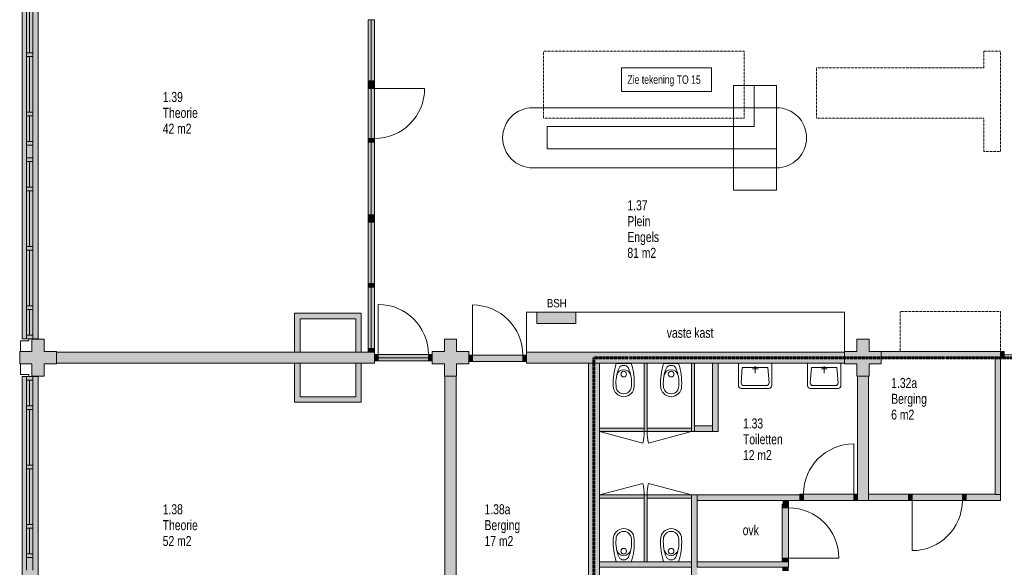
# Model space of a CAD drawing. Header units: millimetres. Extents: x 73705 to 433105, y 109410 to 279410.
# Tile 53 of 90: x 220751 to 238418, y 238203 to 248032. Entities that reach past the tile are written whole.
import ezdxf

# ---------------------------------------------------------------- set-up
doc = ezdxf.new("R2010")
doc.units = ezdxf.units.MM
doc.linetypes.add('brand  WBDBO 30 min', pattern=[11, 4, -1, 2, -1, 2, -1])
doc.linetypes.add('Stippel', pattern=[1.53, 1, -0.53])
for name, color, linetype, lineweight in [('A-DETL', 90, 'Continuous', 9), ('A-DETL-DEMO', 6, 'Stippel', 9), ('A-DETL-GENF', 92, 'Continuous', 9), ('A-DETL-THIN', 151, 'Continuous', 9), ('G-ANNO-TEXT', 231, 'Continuous', 9)]:
    doc.layers.add(name, color=color, linetype=linetype, lineweight=lineweight)
doc.styles.add('Arial Narrow', font='ARIALN.TTF', dxfattribs={"width": 0.9, "height": 180})
doc.styles.add('Arial Narrow_1', font='ARIALN.TTF', dxfattribs={"height": 150})
doc.styles.add('Arial Narrow_B', font='ARIALN.TTF', dxfattribs={"width": 0.9, "height": 180})
doc.styles.add('Arial Narrow_B_2', font='ARIALN.TTF', dxfattribs={"width": 0.9, "height": 150})

msp = doc.modelspace()

# ---------------------------------------------------------------- hatches: boundary and pattern name
at = {"layer": 'A-DETL-GENF'}
for color, points in [(7, [(220989.1, 242302.5), (221081.1, 242302.5), (221081.1, 249028.9), (220795.1, 249028.9), (220795.1, 242302.5), (220971.1, 242302.5)]), (7, [(227003.1, 246932), (227117.1, 246932), (227117.1, 248031.5), (227003.1, 248031.5), (227003.1, 247102.8)]), (7, [(227117.1, 246865), (227117.1, 246932), (227003.1, 246932), (227003.1, 246865)]), (7, [(227117.1, 246798), (227117.1, 246865), (227003.1, 246865), (227003.1, 246798)]), (7, [(227117.1, 245898), (227117.1, 246798), (227003.1, 246798), (227003.1, 245898)]), (7, [(227117.1, 245831), (227117.1, 245898), (227003.1, 245898), (227003.1, 245831)]), (7, [(227117.1, 244532), (227117.1, 245831), (227003.1, 245831), (227003.1, 244532)]), (7, [(227117.1, 244465), (227117.1, 244532), (227003.1, 244532), (227003.1, 244465)]), (7, [(227117.1, 244398), (227117.1, 244465), (227003.1, 244465), (227003.1, 244398)]), (7, [(227117.1, 243298.5), (227117.1, 244398), (227003.1, 244398), (227003.1, 243298.5)]), (7, [(227117.1, 243231.5), (227117.1, 243298.5), (227003.1, 243298.5), (227003.1, 243231.5)]), (7, [(227117.1, 242131.5), (227117.1, 243231.5), (227003.1, 243231.5), (227003.1, 242131.5)]), (254, [(225781.1, 242064.5), (225781.1, 242665), (226781.1, 242665), (226781.1, 242065), (226881.1, 242065), (226881.1, 242765), (225681.1, 242765), (225681.1, 242064.5)]), (254, [(230729.3, 242580), (230729.3, 242785), (230029.3, 242785), (230029.3, 242580)]), (7, [(221191.1, 241635), (221191.1, 241855), (221411.1, 241855), (221411.1, 242075), (221191.1, 242075), (221191.1, 242295), (220971.1, 242295), (220971.1, 242075), (220751.1, 242075), (220751.1, 241855), (220971.1, 241855), (220971.1, 241635)]), (7, [(228371.1, 241635), (228591.1, 241635), (228591.1, 241855), (228811.1, 241855), (228811.1, 242075), (228591.1, 242075), (228591.1, 242295), (228371.1, 242295), (228371.1, 242075), (228151.1, 242075), (228151.1, 241855), (228371.1, 241855)]), (7, [(235981.1, 241635), (235991.1, 241635), (235991.1, 241855), (236211.1, 241855), (236211.1, 242075), (235991.1, 242075), (235991.1, 242295), (235771.1, 242295), (235771.1, 242075), (235551.1, 242075), (235551.1, 241855), (235771.1, 241855), (235771.1, 241635), (235981.1, 241635.5)]), (7, [(221411.1, 241864.5), (227117.1, 241865), (227117.1, 242064.5), (221411.1, 242064.5)]), (7, [(227117.1, 242064.5), (227117.1, 242131.5), (227003.1, 242131.5), (227003.1, 242064.5)]), (7, [(229845.1, 241864.5), (235551.1, 241864.5), (235551.1, 242064.5), (229845.1, 242064.5), (229845.1, 241897.1)]), (7, [(238251.1, 241965), (238351.1, 241965), (238351.1, 242075), (236211.1, 242075), (236211.1, 241965)]), (7, [(238351.1, 241961), (238418.1, 241961), (238418.1, 242075), (238351.1, 242075), (238351.1, 241965)]), (254, [(226781.1, 241165), (226881.1, 241165), (226881, 241864.5), (226781.1, 241864.5), (226781.1, 241265), (225781.1, 241265), (225781.1, 241864.5), (225681.1, 241864.5), (225681.1, 241165), (225781.1, 241165)]), (254, [(225781.1, 241864.5), (225781.1, 241865.5), (225681.2, 241864.5)]), (7, [(227184.1, 241907.5), (227184.1, 242021.5), (227117.1, 242021.5), (227117.1, 241907.5)]), (7, [(228084.1, 241907.5), (228084.1, 242021.5), (227184.1, 242021.5), (227184.1, 241907.5)]), (7, [(228151.1, 241907.5), (228151.1, 242021.5), (228084.1, 242021.5), (228084.1, 241907.5)]), (7, [(228878.1, 241897.1), (228878.1, 242011.1), (228811.1, 242011.1), (228811.1, 241897.1)]), (7, [(229778.1, 241897.1), (229778.1, 242011.1), (228878.1, 242011.1), (228878.1, 241897.1)]), (7, [(229845.1, 241897.1), (229845.1, 242011.1), (229778.1, 242011.1), (229778.1, 241897.1)]), (7, [(230956.1, 234665.5), (230957.4, 234665.5), (230957.4, 241865), (230956.1, 241864.5), (230956.1, 234675)]), (7, [(231157.4, 234665.5), (231157.4, 241865.5), (230957.4, 241864.5), (230957.4, 234665.5), (231156.1, 234665.5)]), (7, [(231957.4, 240640.5), (232007.4, 240640.5), (232007.4, 241865), (231957.4, 241864.5), (231957.4, 240697.5)]), (7, [(232857.4, 240640.5), (232857.4, 241865), (232807.4, 241864.5), (232807.4, 240640.5)]), (7, [(233182.4, 240640.5), (233282.4, 240640.5), (233282.4, 241865), (233182.4, 241864.5), (233182.4, 240740.5)]), (7, [(238251.1, 239510), (238351.1, 239510), (238351.1, 241965), (238251.1, 241965), (238251.1, 239517)]), (7, [(220989.1, 234902.5), (221081.1, 234902.5), (221081.1, 241628.9), (220795.1, 241628.9), (220795.1, 234902.5), (220971.1, 234902.5)]), (7, [(228581.1, 234894), (228581.1, 241634), (228381.1, 241634), (228381.1, 234894)]), (7, [(235981.1, 239403), (235981.1, 241635.5), (235782.4, 241635), (235782.4, 239403)]), (7, [(231957.4, 240640.5), (231957.4, 240697.5), (231157.4, 240697.5), (231157.4, 240640.5)]), (7, [(232807.4, 240640.5), (232807.4, 240697.5), (232007.4, 240697.5), (232007.4, 240640.5)]), (7, [(233182.4, 240640.5), (233182.4, 240740.5), (232857.4, 240740.5), (232857.4, 240640.5), (232907.4, 240640.5)]), (7, [(231957.4, 239446), (231957.4, 239503), (231157.4, 239503), (231157.4, 239446)]), (7, [(231957.4, 238303), (232007.4, 238303), (232007.4, 239503), (231957.4, 239503), (231957.4, 239446)]), (7, [(232007.4, 239446), (232807.4, 239446), (232807.4, 239503), (232007.4, 239503)]), (7, [(232807.4, 236996), (232907.4, 236996), (232907.4, 239503), (232807.4, 239503), (232807.4, 237003)]), (7, [(234448.4, 239403), (234748.4, 239403), (234748.4, 239503), (232907.4, 239503), (232907.4, 239403)]), (7, [(234548.4, 239337), (234548.4, 239403), (234448.4, 239403), (234448.4, 239337)]), (7, [(234815.4, 239403), (234815.4, 239517), (234748.4, 239517), (234748.4, 239403)]), (7, [(234815.4, 239403), (235715.4, 239403), (235715.4, 239517), (234815.4, 239517)]), (7, [(235782.4, 239403), (235782.4, 239517), (235715.4, 239517), (235715.4, 239403)]), (7, [(236765.1, 239403), (236765.1, 239517), (236698.1, 239517), (236698.1, 239403)]), (7, [(237665.1, 239403), (237665.1, 239517), (236765.1, 239517), (236765.1, 239403)]), (7, [(237732.1, 239403), (237732.1, 239517), (237665.1, 239517), (237665.1, 239403)]), (7, [(234434.4, 239270), (234548.4, 239270), (234548.4, 239337), (234434.4, 239337)]), (7, [(234448.4, 238370), (234548.4, 238370), (234548.4, 239270), (234434.4, 239270), (234434.4, 238370)]), (7, [(234448.4, 238303), (234548.4, 238303), (234548.4, 238370), (234434.4, 238370), (234434.4, 238303)]), (7, [(231957.4, 238203), (232807.4, 238203), (232807.4, 238303), (231157.4, 238303), (231157.4, 238203)]), (7, [(234548.4, 238203), (234548.4, 238303), (232907.4, 238303), (232907.4, 238203), (234448.4, 238203)]), (7, [(234548.4, 238136), (234548.4, 238203), (234434.4, 238203), (234434.4, 238136)])]:
    msp.add_hatch(color=color, dxfattribs=at).paths.add_polyline_path(points)
h = msp.add_hatch(color=7, dxfattribs=at)
h.paths.add_polyline_path([(238251.1, 239403), (238351.1, 239403), (238351.1, 239510), (238251.1, 239510), (238251.1, 239517), (237732.1, 239517), (237732.1, 239403)])
h.paths.add_polyline_path([(236698.1, 239403), (236698.1, 239517), (235981.1, 239517), (235981.1, 239403)])

# ---------------------------------------------------------------- linework, layer by layer
at = {"layer": 'A-DETL'}
for p, q in [((220795.1, 249028.9), (220795.1, 242302.5)), ((221081.1, 242302.5), (221081.1, 249028.9)), ((220875.1, 248433), (220875.1, 247436)), ((220989.1, 247436), (220989.1, 248433)), ((220875.1, 247436.7), (220875.1, 247369.7)), ((220989.1, 247436.7), (220875.1, 247436.7)), ((220875.1, 247436), (220989.1, 247436)), ((220875.1, 247369.7), (220989.1, 247369.7)), ((220875.1, 247369.7), (220875.1, 246372.7)), ((220989.1, 247369.7), (220875.1, 247369.7)), ((220989.1, 247369.7), (220989.1, 247436.7)), ((220989.1, 246372.7), (220989.1, 247369.7)), ((233558.5, 246852.4), (233558.5, 244972.4)), ((234330.5, 246852.4), (233558.5, 246852.4)), ((233930.5, 246112.4), (233930.5, 246852.4)), ((234330.5, 244972.4), (234330.5, 246852.4)), ((220875.1, 246372.7), (220989.1, 246372.7)), ((220875.1, 246372.7), (220875.1, 246305.7)), ((220989.1, 246372.7), (220875.1, 246372.7)), ((220875.1, 246305.7), (220989.1, 246305.7)), ((220875.1, 246305.7), (220875.1, 245843.9)), ((220989.1, 246305.7), (220875.1, 246305.7)), ((220989.1, 246305.7), (220989.1, 246372.7)), ((220989.1, 245843.9), (220989.1, 246305.7)), ((229956.9, 246452.4), (234330.5, 246452.4)), ((230213.2, 246112.4), (233930.5, 246112.4)), ((230213.2, 245712.4), (230213.2, 246112.4)), ((234330.5, 246112.4), (234330.5, 245712.4)), ((220875.1, 245843.9), (220875.1, 245776.9)), ((220989.1, 245843.9), (220875.1, 245843.9)), ((220875.1, 245843.9), (220989.1, 245843.9)), ((220875.1, 245776.9), (220989.1, 245776.9)), ((220989.1, 245776.9), (220875.1, 245776.9)), ((220875.1, 245776.9), (220875.1, 245552.2)), ((220989.1, 245776.9), (220989.1, 245843.9)), ((220989.1, 245552.2), (220989.1, 245776.9)), ((234330.5, 245712.4), (230213.2, 245712.4)), ((220989.1, 245553.5), (220875.1, 245553.5)), ((220875.1, 245553.5), (220875.1, 245486.5)), ((220875.1, 245552.2), (220989.1, 245552.2)), ((220875.1, 245486.5), (220989.1, 245486.5)), ((220989.1, 245486.5), (220875.1, 245486.5)), ((220875.1, 245486.5), (220875.1, 245024.7)), ((220989.1, 245486.5), (220989.1, 245553.5)), ((220989.1, 245024.7), (220989.1, 245486.5)), ((229956.9, 245372.4), (234330.5, 245372.4)), ((220989.1, 245024.7), (220875.1, 245024.7)), ((220875.1, 245024.7), (220875.1, 244957.7)), ((220875.1, 245024.7), (220989.1, 245024.7)), ((220989.1, 244957.7), (220875.1, 244957.7)), ((220875.1, 244957.7), (220875.1, 243960.7)), ((220875.1, 244957.7), (220989.1, 244957.7)), ((220989.1, 244957.7), (220989.1, 245024.7)), ((220989.1, 243960.7), (220989.1, 244957.7)), ((233558.5, 244972.4), (234330.5, 244972.4)), ((220989.1, 243960.7), (220875.1, 243960.7)), ((220875.1, 243960.7), (220875.1, 243893.7)), ((220875.1, 243960.7), (220989.1, 243960.7)), ((220989.1, 243894.4), (220875.1, 243894.4)), ((220875.1, 243894.4), (220875.1, 242897.4)), ((220875.1, 243893.7), (220989.1, 243893.7)), ((220989.1, 243893.7), (220989.1, 243960.7)), ((220989.1, 242897.4), (220989.1, 243894.4)), ((220875.1, 242897.4), (220989.1, 242897.4)), ((220989.1, 242897.4), (220875.1, 242897.4)), ((220875.1, 242897.4), (220875.1, 242830.4)), ((220875.1, 242830.4), (220989.1, 242830.4)), ((220989.1, 242830.4), (220875.1, 242830.4)), ((220875.1, 242830.4), (220875.1, 242368.5)), ((220989.1, 242830.4), (220989.1, 242897.4)), ((220989.1, 242368.5), (220989.1, 242830.4)), ((230729.3, 242785), (230029.3, 242785)), ((230029.3, 242785), (230029.3, 242580)), ((230729.3, 242580), (230729.3, 242785)), ((230029.3, 242580), (230729.3, 242580)), ((220916.1, 242265.5), (220768.1, 242265.5)), ((220768.1, 242265.5), (220768.1, 242075)), ((220795.1, 242302.5), (221081.1, 242302.5)), ((220989.1, 242368.5), (220875.1, 242368.5)), ((220875.1, 242368.5), (220875.1, 242301.5)), ((220875.1, 242368.5), (220989.1, 242368.5)), ((220875.1, 242301.5), (220989.1, 242301.5)), ((220916.1, 242302.4), (220916.1, 242265.5)), ((220989.1, 242301.5), (220989.1, 242368.5)), ((233646.2, 241465), (233646.2, 241865)), ((234246.2, 241865), (233646.2, 241865)), ((234246.2, 241865), (234246.2, 241465)), ((234886.2, 241465), (234886.2, 241865)), ((235486.2, 241865), (234886.2, 241865)), ((235486.2, 241865), (235486.2, 241465)), ((220768.1, 241664.5), (220768.1, 241855)), ((231724.6, 241860.5), (231454.6, 241860.5)), ((232574.6, 241860.5), (232304.6, 241860.5)), ((233717.2, 241790), (233696.2, 241515)), ((233717.2, 241790), (234175.2, 241790)), ((233899.2, 241765), (233999.2, 241765)), ((233946.2, 241815), (233946.2, 241690)), ((234175.2, 241790), (234196.2, 241515)), ((234957.2, 241790), (234936.2, 241515)), ((234957.2, 241790), (235415.2, 241790)), ((235139.2, 241765), (235239.2, 241765)), ((235186.2, 241815), (235186.2, 241690)), ((235415.2, 241790), (235436.2, 241515)), ((220916.1, 241664.5), (220768.1, 241664.5)), ((221081.1, 241628.9), (220795.1, 241628.9)), ((220795.1, 241628.9), (220795.1, 234902.5)), ((220875.1, 241628.9), (220875.1, 241561.9)), ((220989.1, 241628.9), (220875.1, 241628.9)), ((220875.1, 241561.9), (220989.1, 241561.9)), ((220875.1, 241561.9), (220875.1, 241100)), ((220989.1, 241561.9), (220875.1, 241561.9)), ((220916.1, 241627.7), (220916.1, 241664.5)), ((220989.1, 241561.9), (220989.1, 241628.9)), ((220989.1, 241100), (220989.1, 241561.9)), ((221081.1, 234902.5), (221081.1, 241628.9)), ((234196.2, 241415), (233696.2, 241415)), ((233746.2, 241465), (234146.2, 241465)), ((235436.2, 241415), (234936.2, 241415)), ((234986.2, 241465), (235386.2, 241465)), ((220875.1, 241100), (220875.1, 241033)), ((220989.1, 241100), (220875.1, 241100)), ((220875.1, 241100), (220989.1, 241100)), ((220875.1, 241033), (220875.1, 240036)), ((220989.1, 241033), (220875.1, 241033)), ((220875.1, 241033), (220989.1, 241033)), ((220989.1, 241033), (220989.1, 241100)), ((220989.1, 240036), (220989.1, 241033)), ((231930.1, 240433.5), (231157.4, 240640.5)), ((232034.6, 240433.5), (232807.4, 240640.5)), ((220875.1, 240036.7), (220875.1, 239969.7)), ((220989.1, 240036.7), (220875.1, 240036.7)), ((220875.1, 240036), (220989.1, 240036)), ((220875.1, 239969.7), (220989.1, 239969.7)), ((220875.1, 239969.7), (220875.1, 238972.7)), ((220989.1, 239969.7), (220875.1, 239969.7)), ((220989.1, 239969.7), (220989.1, 240036.7)), ((220989.1, 238972.7), (220989.1, 239969.7)), ((231930.1, 239710.1), (231157.4, 239503)), ((232034.6, 239710.1), (232807.4, 239503)), ((220875.1, 238972.7), (220989.1, 238972.7)), ((220875.1, 238972.7), (220875.1, 238905.7)), ((220989.1, 238972.7), (220875.1, 238972.7)), ((220875.1, 238905.7), (220989.1, 238905.7)), ((220875.1, 238905.7), (220875.1, 238443.9)), ((220989.1, 238905.7), (220875.1, 238905.7)), ((220989.1, 238905.7), (220989.1, 238972.7)), ((220989.1, 238443.9), (220989.1, 238905.7)), ((220875.1, 238443.9), (220875.1, 238376.9)), ((220989.1, 238443.9), (220875.1, 238443.9)), ((220875.1, 238443.9), (220989.1, 238443.9)), ((220875.1, 238376.9), (220989.1, 238376.9)), ((220989.1, 238376.9), (220875.1, 238376.9)), ((220875.1, 238376.9), (220875.1, 238152.2)), ((220989.1, 238376.9), (220989.1, 238443.9)), ((220989.1, 238152.2), (220989.1, 238376.9)), ((231724.6, 238303), (231454.6, 238303)), ((231724.6, 238203), (231454.6, 238203)), ((232574.6, 238303), (232304.6, 238303)), ((232574.6, 238203), (232304.6, 238203))]:
    msp.add_line(p, q, dxfattribs=at)
at = {"layer": 'A-DETL', "linetype": 'brand  WBDBO 30 min', "lineweight": 60}
for p, q in [((231051.9, 234544.6), (231051.9, 241964.5)), ((231051.9, 241964.5), (240808.1, 241964.5))]:
    msp.add_line(p, q, dxfattribs=at)
at = {"layer": 'A-DETL'}
for centre in [(231589.6, 241670.5), (232439.6, 241670.5), (231589.6, 238493), (232439.6, 238493)]:
    msp.add_circle(centre, 50, dxfattribs=at)
for centre, radius, start, end in [((229956.9, 245912.4), 540, 90, 270), ((234330.5, 245912.4), 540, 270, 90), ((232499.4, 241518.8), 1099.3, 161.88662, 183.42878), ((232119.2, 241512.1), 669.5, 156.41203, 184.58092), ((231589.3, 241621.4), 128.4, 11.89235, 168.04526), ((231581.4, 241742.2), 84.7, 84.43709, 153.49874), ((231597.8, 241742.3), 84.7, 26.50083, 95.56489), ((231060.2, 241512.2), 669.4, 355.41528, 23.58901), ((230680.1, 241518.8), 1099, 356.56803, 18.11441), ((233349.4, 241518.8), 1099.3, 161.88662, 183.42878), ((232969.2, 241512.1), 669.5, 156.41203, 184.58092), ((232439.3, 241621.4), 128.4, 11.89235, 168.04526), ((232431.4, 241742.2), 84.7, 84.43709, 153.49874), ((232447.8, 241742.3), 84.7, 26.50083, 95.56489), ((231910.2, 241512.2), 669.4, 355.41528, 23.58901), ((231530.1, 241518.8), 1099, 356.56803, 18.11441), ((233746.2, 241515), 50, 180.00003, 270), ((234146.2, 241515), 50, 270, 0), ((234986.2, 241515), 50, 180.00003, 270), ((235386.2, 241515), 50, 270, 0), ((231589.6, 241453), 187.5, 179.99999, 359.99986), ((231589.6, 241453), 137.9, 177.66402, 2.33582), ((232439.6, 241453), 187.5, 179.99999, 359.99986), ((232439.6, 241453), 137.9, 177.66402, 2.33582), ((233696.2, 241465), 50, 180, 270), ((234196.2, 241465), 50, 270, 0), ((234936.2, 241465), 50, 180, 270), ((235436.2, 241465), 50, 270, 0), ((231157.4, 240640.5), 800, 345, 0), ((232807.4, 240640.5), 800, 180, 195), ((231157.4, 239503), 800, 0, 15), ((232807.4, 239503), 800, 165, 180), ((231589.6, 238710.5), 187.5, 0.00014, 180.00001), ((232439.6, 238710.5), 187.5, 0.00014, 180.00001), ((232499.4, 238644.8), 1099.3, 176.57122, 198.11338), ((232119.2, 238651.4), 669.5, 175.41908, 203.58797), ((231589.6, 238710.5), 137.9, 357.66418, 182.33598), ((231060.2, 238651.4), 669.4, 336.41099, 4.58472), ((230680.1, 238644.7), 1099, 341.88559, 3.43197), ((233349.4, 238644.8), 1099.3, 176.57122, 198.11338), ((232969.2, 238651.4), 669.5, 175.41908, 203.58797), ((232439.6, 238710.5), 137.9, 357.66418, 182.33598), ((231910.2, 238651.4), 669.4, 336.41099, 4.58472), ((231530.1, 238644.7), 1099, 341.88559, 3.43197), ((231589.3, 238542.1), 128.4, 191.95474, 348.10765), ((232439.3, 238542.1), 128.4, 191.95474, 348.10765), ((231581.4, 238421.3), 84.7, 206.50126, 275.56291), ((231597.8, 238421.3), 84.7, 264.43511, 333.49917), ((232431.4, 238421.3), 84.7, 206.50126, 275.56291), ((232447.8, 238421.3), 84.7, 264.43511, 333.49917)]:
    msp.add_arc(centre, radius, start, end, dxfattribs=at)
at = {"layer": 'A-DETL-DEMO'}
for p, q in [((233751.1, 247465), (230151.1, 247465)), ((230151.1, 247465), (230151.1, 246265)), ((233751.1, 246265), (233751.1, 247465)), ((238051.1, 247465), (238351.1, 247465)), ((238051.1, 247165), (238051.1, 247465)), ((238351.1, 247465), (238351.1, 245665)), ((235051.1, 247165), (238051.1, 247165)), ((235051.1, 246265), (235051.1, 247165)), ((230151.1, 246265), (233751.1, 246265)), ((238051.1, 246265), (235051.1, 246265)), ((238051.1, 245665), (238051.1, 246265)), ((238351.1, 245665), (238051.1, 245665)), ((236551.1, 242075), (236551.1, 242795)), ((236551.1, 242795), (238351.1, 242795)), ((238351.1, 242795), (238351.1, 242075))]:
    msp.add_line(p, q, dxfattribs=at)
at = {"layer": 'A-DETL-THIN'}
for p, q in [((220929.1, 248433), (220929.1, 247436)), ((227117.1, 248031.5), (227003.1, 248031.5)), ((227003.1, 248031.5), (227003.1, 246932)), ((227060.1, 248031.5), (227060.1, 246931.5)), ((227117.1, 246932), (227117.1, 248031.5)), ((220929.1, 247369.7), (220929.1, 246372.7)), ((227117.1, 246932), (227003.1, 246932)), ((227003.1, 246932), (227003.1, 246865)), ((227003.1, 246932), (227117.1, 246932)), ((227003.1, 246865), (227117.1, 246865)), ((227117.1, 246865), (227003.1, 246865)), ((227003.1, 246865), (227003.1, 246798)), ((227117.1, 246865), (227117.1, 246932)), ((227117.1, 246798), (227117.1, 246865)), ((227117.1, 246798), (227003.1, 246798)), ((227003.1, 246798), (227003.1, 245898)), ((227003.1, 246798), (227117.1, 246798)), ((227060.1, 246798), (227060.1, 245898)), ((227117.1, 245898), (227117.1, 246798)), ((227117.1, 246798), (228017.1, 246798)), ((220929.1, 246305.7), (220929.1, 245843.9)), ((227117.1, 245898), (227003.1, 245898)), ((227003.1, 245898), (227003.1, 245831)), ((227003.1, 245898), (227117.1, 245898)), ((227117.1, 245831), (227003.1, 245831)), ((227003.1, 245831), (227003.1, 244532)), ((227003.1, 245831), (227117.1, 245831)), ((227060.1, 245831), (227060.1, 244532)), ((227117.1, 245831), (227117.1, 245898)), ((227117.1, 244532), (227117.1, 245831)), ((220929.1, 245024.7), (220929.1, 245486.5)), ((220929.1, 243960.7), (220929.1, 244957.7)), ((227117.1, 244532), (227003.1, 244532)), ((227003.1, 244532), (227003.1, 244465)), ((227003.1, 244532), (227117.1, 244532)), ((227117.1, 244465), (227117.1, 244532)), ((227003.1, 244465), (227117.1, 244465)), ((227117.1, 244465), (227003.1, 244465)), ((227003.1, 244465), (227003.1, 244398)), ((227003.1, 244398), (227117.1, 244398)), ((227117.1, 244398), (227003.1, 244398)), ((227003.1, 244398), (227003.1, 243298.5)), ((227060.1, 244398), (227060.1, 243298.5)), ((227117.1, 244398), (227117.1, 244465)), ((227117.1, 243298.5), (227117.1, 244398)), ((220929.1, 242897.4), (220929.1, 243894.4)), ((227117.1, 243298.5), (227003.1, 243298.5)), ((227003.1, 243298.5), (227003.1, 243231.5)), ((227003.1, 243298.5), (227117.1, 243298.5)), ((227117.1, 243231.5), (227117.1, 243298.5)), ((227003.1, 243231.5), (227117.1, 243231.5)), ((227117.1, 243231.5), (227003.1, 243231.5)), ((227003.1, 243231.5), (227003.1, 242131.5)), ((227060.1, 243231.5), (227060.1, 242131.5)), ((227117.1, 242131.5), (227117.1, 243231.5)), ((227184.1, 242021.5), (227184.1, 242921.5)), ((220929.1, 242368.5), (220929.1, 242830.4)), ((226881.1, 242765), (225681.1, 242765)), ((225681.1, 242765), (225681.1, 242064.5)), ((226881.1, 242065), (226881.1, 242765)), ((228878.1, 242011.1), (228878.1, 242911.1)), ((229845.1, 242785), (235551.1, 242785)), ((229845.1, 242064.5), (229845.1, 242785)), ((235551.1, 242785), (235551.1, 242064.5)), ((225781.1, 242064.5), (225781.1, 242665)), ((225781.1, 242665), (226781.1, 242665)), ((226781.1, 242665), (226781.1, 242065)), ((220971.1, 242295), (220971.1, 242075)), ((221191.1, 242295), (220971.1, 242295)), ((221191.1, 242075), (221191.1, 242295)), ((228371.1, 242295), (228371.1, 242075)), ((228591.1, 242295), (228371.1, 242295)), ((228591.1, 242075), (228591.1, 242295)), ((235771.1, 242295), (235771.1, 242075)), ((235991.1, 242295), (235771.1, 242295)), ((235991.1, 242075), (235991.1, 242295)), ((220971.1, 242075), (220751.1, 242075)), ((220751.1, 242075), (220751.1, 241855)), ((221411.1, 242075), (221191.1, 242075)), ((221411.1, 242064.5), (221411.1, 242075)), ((227117.1, 242064.5), (221411.1, 242064.5)), ((221411.1, 242064.5), (221411.1, 241864.5)), ((225681.1, 242064.5), (225781.1, 242064.5)), ((226781.1, 242065), (226881.1, 242065)), ((227117.1, 242131.5), (227003.1, 242131.5)), ((227003.1, 242131.5), (227003.1, 242064.5)), ((227003.1, 242131.5), (227117.1, 242131.5)), ((227003.1, 242064.5), (227117.1, 242064.5)), ((227117.1, 242064.5), (227117.1, 242131.5)), ((227117.1, 241864.5), (227117.1, 242064.5)), ((228371.1, 242075), (228151.1, 242075)), ((228151.1, 242075), (228151.1, 241855)), ((228811.1, 242075), (228591.1, 242075)), ((228811.1, 242011.1), (228811.1, 242075)), ((235551.1, 242064.5), (229845.1, 242064.5)), ((229845.1, 242064.5), (229845.1, 242011.1)), ((235771.1, 242075), (235551.1, 242075)), ((235551.1, 242075), (235551.1, 242064.5)), ((235551.1, 241864.5), (235551.1, 242064.5)), ((236211.1, 242075), (235991.1, 242075)), ((236211.1, 242075), (236211.1, 241965)), ((238351.1, 242075), (236211.1, 242075)), ((238418.1, 242075), (238351.1, 242075)), ((238351.1, 241965), (238351.1, 242075)), ((238418.1, 241961), (238418.1, 242075)), ((221411.1, 241855), (221411.1, 241864.5)), ((221411.1, 241864.5), (227117.1, 241864.5)), ((225781.1, 241865.5), (225681.1, 241865.5)), ((225681.1, 241865.5), (225681.1, 241165)), ((225781.1, 241265), (225781.1, 241865.5)), ((226881.1, 241865), (226781.1, 241865)), ((226781.1, 241865), (226781.1, 241265)), ((226881.1, 241165), (226881.1, 241865)), ((227184.1, 242021.5), (227117.1, 242021.5)), ((227117.1, 242021.5), (227117.1, 241907.5)), ((227117.1, 241907.5), (227184.1, 241907.5)), ((228084.1, 242021.5), (227184.1, 242021.5)), ((227184.1, 242021.5), (227184.1, 241907.5)), ((227184.1, 241907.5), (227184.1, 242021.5)), ((227184.1, 241964.5), (228084.1, 241964.5)), ((227184.1, 241907.5), (228084.1, 241907.5)), ((228151.1, 242021.5), (228084.1, 242021.5)), ((228084.1, 242021.5), (228084.1, 241907.5)), ((228084.1, 241907.5), (228084.1, 242021.5)), ((228084.1, 241907.5), (228151.1, 241907.5)), ((228151.1, 241907.5), (228151.1, 242021.5)), ((228878.1, 242011.1), (228811.1, 242011.1)), ((228811.1, 242011.1), (228811.1, 241897.1)), ((228811.1, 241855), (228811.1, 241897.1)), ((228811.1, 241897.1), (228878.1, 241897.1)), ((229778.1, 242011.1), (228878.1, 242011.1)), ((228878.1, 241897.1), (228878.1, 242011.1)), ((228878.1, 241897.1), (229778.1, 241897.1)), ((229845.1, 242011.1), (229778.1, 242011.1)), ((229778.1, 241897.1), (229778.1, 242011.1)), ((229778.1, 241897.1), (229845.1, 241897.1)), ((229845.1, 241897.1), (229845.1, 242011.1)), ((229845.1, 241897.1), (229845.1, 241864.5)), ((229845.1, 241864.5), (230956.1, 241864.5)), ((230957.4, 241865), (230956.1, 241865)), ((230956.1, 241865), (230956.1, 234665.5)), ((230957.4, 241865.5), (230957.4, 234665.5)), ((231157.4, 241865.5), (230957.4, 241865.5)), ((231157.4, 238303), (231157.4, 241865.5)), ((231157.4, 241864.5), (231957.4, 241864.5)), ((232007.4, 241865), (231957.4, 241865)), ((231957.4, 241865), (231957.4, 240640.5)), ((232007.4, 240640.5), (232007.4, 241865)), ((232007.4, 241864.5), (232807.4, 241864.5)), ((232857.4, 241865), (232807.4, 241865)), ((232807.4, 241865), (232807.4, 240640.5)), ((232857.4, 240740.5), (232857.4, 241865)), ((232857.4, 241864.5), (233182.4, 241864.5)), ((233282.4, 241865), (233182.4, 241865)), ((233182.4, 241865), (233182.4, 240740.5)), ((233282.4, 240640.5), (233282.4, 241865)), ((233282.4, 241864.5), (235551.1, 241864.5)), ((235551.1, 241864.5), (235551.1, 241855)), ((236211.1, 241855), (236211.1, 241965)), ((236211.1, 241965), (238251.1, 241965)), ((238351.1, 241965), (238251.1, 241965)), ((238251.1, 241965), (238251.1, 239510)), ((238351.1, 239510), (238351.1, 241965)), ((238351.1, 241961), (238418.1, 241961)), ((238418.1, 242018), (238675.9, 242018)), ((220751.1, 241855), (220971.1, 241855)), ((220971.1, 241855), (220971.1, 241635)), ((221191.1, 241635), (221191.1, 241855)), ((221191.1, 241855), (221411.1, 241855)), ((228151.1, 241855), (228371.1, 241855)), ((228371.1, 241855), (228371.1, 241635)), ((228591.1, 241635), (228591.1, 241855)), ((228591.1, 241855), (228811.1, 241855)), ((235551.1, 241855), (235771.1, 241855)), ((235771.1, 241855), (235771.1, 241635)), ((235991.1, 241635), (235991.1, 241855)), ((235991.1, 241855), (236211.1, 241855)), ((220929.1, 241561.9), (220929.1, 241100)), ((220971.1, 241635), (221191.1, 241635)), ((228371.1, 241635), (228591.1, 241635)), ((228581.1, 241634), (228381.1, 241634)), ((228381.1, 241634), (228381.1, 234894)), ((228581.1, 234894), (228581.1, 241634)), ((235771.1, 241635), (235782.4, 241635)), ((235981.1, 241635.5), (235782.4, 241635.5)), ((235782.4, 241635.5), (235782.4, 239403)), ((235981.1, 239517), (235981.1, 241635.5)), ((235981.1, 241635), (235991.1, 241635)), ((225681.1, 241165), (226881.1, 241165)), ((226781.1, 241265), (225781.1, 241265)), ((220929.1, 241033), (220929.1, 240036)), ((231157.4, 240697.5), (231157.4, 240640.5)), ((231957.4, 240697.5), (231157.4, 240697.5)), ((231157.4, 240640.5), (231957.4, 240640.5)), ((231957.4, 240640.5), (231957.4, 240697.5)), ((231957.4, 240640.5), (232007.4, 240640.5)), ((232807.4, 240697.5), (232007.4, 240697.5)), ((232007.4, 240697.5), (232007.4, 240640.5)), ((232007.4, 240640.5), (232807.4, 240640.5)), ((232807.4, 240640.5), (232807.4, 240697.5)), ((232807.4, 240640.5), (232857.4, 240640.5)), ((232857.4, 240740.5), (232857.4, 240640.5)), ((233182.4, 240740.5), (232857.4, 240740.5)), ((232857.4, 240640.5), (233182.4, 240640.5)), ((233182.4, 240640.5), (233182.4, 240740.5)), ((233182.4, 240640.5), (233282.4, 240640.5)), ((235715.4, 239517), (235715.4, 240417)), ((220929.1, 239969.7), (220929.1, 238972.7)), ((231957.4, 239503), (231157.4, 239503)), ((231157.4, 239503), (231157.4, 239446)), ((231157.4, 239446), (231957.4, 239446)), ((232007.4, 239503), (231957.4, 239503)), ((231957.4, 239503), (231957.4, 238303)), ((231957.4, 239446), (231957.4, 239503)), ((232007.4, 238303), (232007.4, 239503)), ((232807.4, 239503), (232007.4, 239503)), ((232007.4, 239503), (232007.4, 239446)), ((232007.4, 239446), (232807.4, 239446)), ((232907.4, 239503), (232807.4, 239503)), ((232807.4, 239503), (232807.4, 236996)), ((232807.4, 239446), (232807.4, 239503)), ((234748.4, 239503), (232907.4, 239503)), ((232907.4, 238303), (232907.4, 239503)), ((232907.4, 239403), (234448.4, 239403)), ((234548.4, 239403), (234448.4, 239403)), ((234448.4, 239403), (234448.4, 239337)), ((234548.4, 239403), (234748.4, 239403)), ((234548.4, 239337), (234548.4, 239403)), ((234815.4, 239517), (234748.4, 239517)), ((234748.4, 239517), (234748.4, 239403)), ((234748.4, 239403), (234815.4, 239403)), ((235715.4, 239517), (234815.4, 239517)), ((234815.4, 239517), (234815.4, 239403)), ((234815.4, 239403), (235715.4, 239403)), ((235782.4, 239517), (235715.4, 239517)), ((235715.4, 239517), (235715.4, 239403)), ((235715.4, 239403), (235782.4, 239403)), ((235782.4, 239403), (235981.1, 239403)), ((235981.1, 239517), (235981.1, 239403)), ((236698.1, 239517), (235981.1, 239517)), ((235981.1, 239403), (236698.1, 239403)), ((236765.1, 239517), (236698.1, 239517)), ((236698.1, 239517), (236698.1, 239403)), ((236698.1, 239403), (236765.1, 239403)), ((237665.1, 239517), (236765.1, 239517)), ((236765.1, 239403), (236765.1, 239517)), ((236765.1, 239403), (237665.1, 239403)), ((236765.1, 239403), (236765.1, 238503)), ((237732.1, 239517), (237665.1, 239517)), ((237665.1, 239403), (237665.1, 239517)), ((237665.1, 239403), (237732.1, 239403)), ((238251.1, 239517), (237732.1, 239517)), ((237732.1, 239403), (237732.1, 239517)), ((237732.1, 239403), (238351.1, 239403)), ((238251.1, 239510), (238351.1, 239510)), ((238351.1, 239403), (238351.1, 239510)), ((234434.4, 239337), (234434.4, 239270)), ((234548.4, 239337), (234434.4, 239337)), ((234434.4, 239270), (234434.4, 238370)), ((234548.4, 239270), (234434.4, 239270)), ((234548.4, 239270), (234548.4, 239337)), ((234548.4, 238370), (234548.4, 239270)), ((220929.1, 238905.7), (220929.1, 238443.9)), ((234434.4, 238370), (234434.4, 238303)), ((234548.4, 238370), (234434.4, 238370)), ((234548.4, 238303), (234548.4, 238370)), ((234548.4, 238370), (235448.4, 238370)), ((231157.4, 238303), (231157.4, 238203)), ((231957.4, 238303), (231157.4, 238303)), ((231157.4, 234665.5), (231157.4, 238203)), ((231157.4, 238203), (232807.4, 238203)), ((231957.4, 238303), (232007.4, 238303)), ((232807.4, 238303), (232007.4, 238303)), ((232907.4, 238303), (232907.4, 238203)), ((234548.4, 238303), (232907.4, 238303)), ((232907.4, 238203), (234548.4, 238203)), ((234548.4, 238203), (234548.4, 238303))]:
    msp.add_line(p, q, dxfattribs=at)
for centre, start, end in [((227117.1, 246798), 270, 0), ((227184.1, 242021.5), 0, 90), ((228878.1, 242011.1), 0, 90), ((235715.4, 239517), 90, 180), ((236765.1, 239403), 270, 0), ((234548.4, 238370), 0, 90)]:
    msp.add_arc(centre, 900, start, end, dxfattribs=at)
at = {"layer": 'G-ANNO-TEXT', "color": 7, "flags": 128}
msp.add_lwpolyline([(231547, 247169.2), (233161.9, 247169.2), (233161.9, 246744.2), (231547, 246744.2)], close=True, dxfattribs=at)

# ---------------------------------------------------------------- texts
at = {"layer": 'G-ANNO-TEXT', "color": 7, "attachment_point": 1}
for s, insert, char_height, width, style in [('Zie tekening TO 15', (231654.9, 247030.7), 150, 1688.354, 'Arial Narrow_B_2'), ('1.39', (223317.9, 246734.3), 180, 425.696, 'Arial Narrow_B'), ('Theorie', (223317.9, 246449.9), 180, 750.38, 'Arial Narrow'), ('42 m2', (223317.9, 246165.4), 180, 606.076, 'Arial Narrow'), ('1.37', (231655.6, 244790.1), 180, 425.696, 'Arial Narrow_B'), ('Plein ', (231655.6, 244505.6), 180, 548.354, 'Arial Narrow'), ('Engels', (231655.6, 244221.2), 180, 671.012, 'Arial Narrow'), ('81 m2', (231655.6, 243936.8), 180, 606.076, 'Arial Narrow'), ('vaste kast', (232362, 242503.2), 180, 974.05, 'Arial Narrow'), ('1.32a', (236389, 241601.8), 180, 548.354, 'Arial Narrow_B'), ('Berging', (236389, 241317.3), 180, 757.595, 'Arial Narrow'), ('6 m2', (236389, 241032.9), 180, 483.418, 'Arial Narrow'), ('1.33', (233729.5, 240875.6), 180, 425.696, 'Arial Narrow_B'), ('Toiletten', (233729.5, 240591.1), 180, 844.177, 'Arial Narrow'), ('12 m2', (233729.5, 240306.7), 180, 606.076, 'Arial Narrow'), ('1.38', (223317.9, 239334.3), 180, 425.696, 'Arial Narrow_B'), ('1.38a', (229092, 239334.3), 180, 548.354, 'Arial Narrow_B'), ('Theorie', (223317.9, 239049.9), 180, 750.38, 'Arial Narrow'), ('Berging', (229092, 239049.9), 180, 757.595, 'Arial Narrow'), ('ovk', (233723.8, 238959.9), 180, 339.114, 'Arial Narrow'), ('52 m2', (223317.9, 238765.4), 180, 606.076, 'Arial Narrow'), ('17 m2', (229092, 238765.4), 180, 606.076, 'Arial Narrow')]:
    msp.add_mtext(s, dxfattribs=dict(at, insert=insert, char_height=char_height, width=width, style=style))
at = {"layer": 'G-ANNO-TEXT', "color": 92, "insert": (230211.5, 243018.1), "char_height": 150, "width": 440.928, "attachment_point": 1, "style": 'Arial Narrow_1'}
msp.add_mtext('BSH', dxfattribs=at)

doc.saveas('drawing.dxf')
